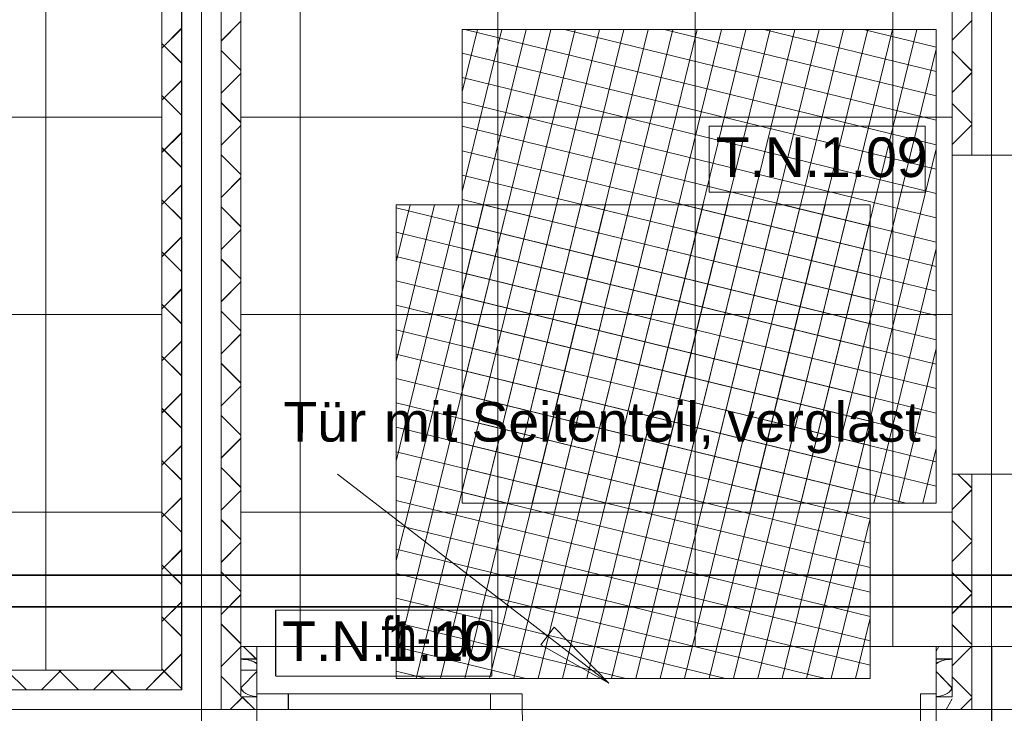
# Model space of a CAD drawing. Extents: x 229 to 926, y 37 to 878.
# Tile 9 of 162: x 491 to 554, y 165 to 209. Entities that reach past the tile are written whole.
import ezdxf
from ezdxf.lldxf.tags import DXFTag

# ---------------------------------------------------------------- set-up
doc = ezdxf.new("R2010")
doc.units = 0
doc.layers.get('0').update_dxf_attribs({"lineweight": 13})
for name, color, linetype, lineweight, true_color, plot in [('A_BI_Aussenwand', 5, 'Continuous', 18, 0x0000ff, False), ('A_BI_Innenwand', 7, 'Continuous', 18, 0x80ff80, False), ('A_BI_Tuer', 7, 'Continuous', 18, 0xbdbbbb, False)]:
    doc.layers.add(name, color=color, linetype=linetype, lineweight=lineweight, true_color=true_color, plot=plot)
for name, color, linetype, lineweight in [('Axen', 7, 'Continuous', 25), ('Axen-A03ENIVKI0', 7, 'Continuous', 25), ('Beschriftung', 7, 'Continuous', 25), ('Beschriftung-A03ENIVII0', 7, 'Continuous', 25), ('Bewegungsfläche', 7, 'Continuous', 25), ('Deckenspiegel', 7, 'Continuous', 25), ('Fullfläche', 7, 'Continuous', 25), ('Fullfläche-A03ENIVQI0', 7, 'Continuous', 25), ('Maßlinien', 7, 'Continuous', 25), ('Maßlinien-A03ENIVNI0', 7, 'Continuous', 25), ('Türen', 7, 'Continuous', 25), ('Türen-A03ENIVLI0', 7, 'Continuous', 25), ('Wände', 7, 'Continuous', 25), ('Wände-A03ENIVMI0', 7, 'Continuous', 25)]:
    doc.layers.add(name, color=color, linetype=linetype, lineweight=lineweight)
doc.layers.add('H_BI_Ruecklauf', color=5, linetype='fein_strichliert', lineweight=35, true_color=0x0000ff)
doc.layers.add('H_BI_Vorlauf', color=7, linetype='Continuous', lineweight=35, true_color=0xed0e24)
doc.styles.get("Standard").update_dxf_attribs({"font": 'arial.ttf'})
tags = doc.linetypes.add('ALL_S25', pattern=[0.001, 0, -0.001]).pattern_tags.tags
tags[6:7] = [DXFTag(74, 4), DXFTag(75, 0), DXFTag(340, '0'), DXFTag(46, 1.0), DXFTag(50, 0.0), DXFTag(44, 0.0), DXFTag(45, 0.0)]
tags[4:5] = [DXFTag(74, 4), DXFTag(75, 0), DXFTag(340, '0'), DXFTag(46, 1.0), DXFTag(50, 0.0), DXFTag(44, 0.0), DXFTag(45, 0.0)]
tags = doc.linetypes.add('ALL_S25-A03ENIVOI0', pattern=[0.001, 0, -0.001]).pattern_tags.tags
tags[6:7] = [DXFTag(74, 4), DXFTag(75, 0), DXFTag(340, '0'), DXFTag(46, 1.0), DXFTag(50, 0.0), DXFTag(44, 0.0), DXFTag(45, 0.0)]
tags[4:5] = [DXFTag(74, 4), DXFTag(75, 0), DXFTag(340, '0'), DXFTag(46, 1.0), DXFTag(50, 0.0), DXFTag(44, 0.0), DXFTag(45, 0.0)]
tags = doc.linetypes.add('fein_strichliert', pattern=[4, 1, -2, 1]).pattern_tags.tags
tags[8:9] = [DXFTag(74, 4), DXFTag(75, 0), DXFTag(340, '0'), DXFTag(46, 0.0), DXFTag(50, 0.0), DXFTag(44, 0.0), DXFTag(45, 0.0)]
tags[6:7] = [DXFTag(74, 4), DXFTag(75, 0), DXFTag(340, '0'), DXFTag(46, 0.0), DXFTag(50, 0.0), DXFTag(44, 0.0), DXFTag(45, 0.0)]
tags[4:5] = [DXFTag(74, 4), DXFTag(75, 0), DXFTag(340, '0'), DXFTag(46, 0.0), DXFTag(50, 0.0), DXFTag(44, 0.0), DXFTag(45, 0.0)]

# ---------------------------------------------------------------- blocks, each defined once
blk = doc.blocks.new('Referenz-A03ENIVGI0', base_point=(255.728, 66.032))
at = {"layer": 'Axen', "color": 0, "linetype": 'ALL_S25', "lineweight": -2, "ltscale": 0.13}
for p, q in [((502.835, 66.032), (502.835, 801.547)), ((552.835, 66.032), (552.835, 801.547)), ((735.547, 165.341), (301.611, 165.341))]:
    blk.add_line(p, q, dxfattribs=at)
at = {"layer": 'Beschriftung', "color": 0, "lineweight": -2}
for p, q in [((548.641, 202.265), (534.969, 202.267)), ((534.969, 202.267), (534.969, 198.1)), ((548.641, 198.099), (548.641, 202.265)), ((534.969, 198.1), (548.641, 198.099)), ((528.614, 167.009), (511.442, 180.238)), ((521.205, 171.629), (507.533, 171.631)), ((507.533, 171.631), (507.533, 167.464)), ((521.205, 167.463), (521.205, 171.629)), ((524.305, 169.445), (525.159, 170.554)), ((524.305, 169.445), (525.159, 170.554)), ((524.732, 169.999), (524.455, 170.213)), ((525.159, 170.554), (528.614, 167.009)), ((525.159, 170.554), (528.614, 167.009)), ((528.614, 167.009), (524.305, 169.445)), ((528.614, 167.009), (524.305, 169.445)), ((507.533, 167.464), (521.205, 167.463)), ((528.614, 167.009), (528.614, 167.009)), ((528.614, 167.009), (528.614, 167.009)), ((528.614, 167.009), (528.614, 167.009))]:
    blk.add_line(p, q, dxfattribs=at)
at = {"layer": 'Bewegungsfläche', "color": 0, "lineweight": -2}
for p, q in [((519.335, 204.45), (520.303, 208.406)), ((519.335, 198.139), (521.847, 208.406)), ((519.335, 191.828), (523.391, 208.406)), ((519.335, 185.517), (524.936, 208.406)), ((519.335, 179.206), (526.48, 208.406)), ((549.335, 208.406), (519.335, 208.406)), ((519.335, 208.406), (519.335, 178.406)), ((519.335, 204.45), (520.303, 208.406)), ((519.335, 198.139), (521.847, 208.406)), ((519.335, 191.828), (523.391, 208.406)), ((519.335, 185.517), (524.936, 208.406)), ((519.335, 179.206), (526.48, 208.406)), ((549.335, 208.406), (519.335, 208.406)), ((519.335, 208.406), (519.335, 178.406)), ((519.493, 208.406), (549.335, 201.104)), ((519.493, 208.406), (549.335, 201.104)), ((520.684, 178.406), (528.024, 208.406)), ((520.684, 178.406), (528.024, 208.406)), ((522.228, 178.406), (529.569, 208.406)), ((522.228, 178.406), (529.569, 208.406)), ((523.772, 178.406), (531.113, 208.406)), ((523.772, 178.406), (531.113, 208.406)), ((525.316, 178.406), (532.657, 208.406)), ((525.316, 178.406), (532.657, 208.406)), ((525.804, 208.406), (549.335, 202.648)), ((525.804, 208.406), (549.335, 202.648)), ((526.861, 178.406), (534.201, 208.406)), ((526.861, 178.406), (534.201, 208.406)), ((528.405, 178.406), (535.746, 208.406)), ((528.405, 178.406), (535.746, 208.406)), ((529.949, 178.406), (537.29, 208.406)), ((529.949, 178.406), (537.29, 208.406)), ((531.493, 178.406), (538.834, 208.406)), ((531.493, 178.406), (538.834, 208.406)), ((532.115, 208.406), (549.335, 204.193)), ((532.115, 208.406), (549.335, 204.193)), ((533.038, 178.406), (540.378, 208.406)), ((533.038, 178.406), (540.378, 208.406)), ((534.582, 178.406), (541.923, 208.406)), ((534.582, 178.406), (541.923, 208.406)), ((536.126, 178.406), (543.467, 208.406)), ((536.126, 178.406), (543.467, 208.406)), ((537.67, 178.406), (545.011, 208.406)), ((537.67, 178.406), (545.011, 208.406)), ((538.427, 208.406), (549.335, 205.737)), ((538.427, 208.406), (549.335, 205.737)), ((539.215, 178.406), (546.556, 208.406)), ((539.215, 178.406), (546.556, 208.406)), ((540.759, 178.406), (548.1, 208.406)), ((540.759, 178.406), (548.1, 208.406)), ((544.738, 208.406), (549.335, 207.281)), ((544.738, 208.406), (549.335, 207.281)), ((549.335, 178.406), (549.335, 208.406)), ((549.335, 178.406), (549.335, 208.406)), ((519.335, 206.9), (549.335, 199.56)), ((519.335, 206.9), (549.335, 199.56)), ((542.303, 178.406), (549.335, 207.145)), ((542.303, 178.406), (549.335, 207.145)), ((519.335, 205.356), (549.335, 198.016)), ((519.335, 205.356), (549.335, 198.016)), ((519.335, 203.812), (549.335, 196.471)), ((519.335, 203.812), (549.335, 196.471)), ((519.335, 202.268), (549.335, 194.927)), ((519.335, 202.268), (549.335, 194.927)), ((519.335, 200.723), (549.335, 193.383)), ((519.335, 200.723), (549.335, 193.383)), ((543.848, 178.406), (549.335, 200.833)), ((543.848, 178.406), (549.335, 200.833)), ((519.335, 199.179), (549.335, 191.838)), ((519.335, 199.179), (549.335, 191.838)), ((519.335, 197.635), (549.335, 190.294)), ((519.335, 197.635), (549.335, 190.294)), ((515.156, 193.683), (516.043, 197.306)), ((515.156, 187.372), (517.587, 197.306)), ((515.156, 181.061), (519.131, 197.306)), ((515.156, 174.75), (520.675, 197.306)), ((515.156, 168.439), (522.22, 197.306)), ((545.157, 197.306), (515.156, 197.306)), ((515.156, 197.306), (515.156, 167.306)), ((515.156, 193.683), (516.043, 197.306)), ((515.156, 187.372), (517.587, 197.306)), ((515.156, 181.061), (519.131, 197.306)), ((515.156, 174.75), (520.675, 197.306)), ((515.156, 168.439), (522.22, 197.306)), ((545.157, 197.306), (515.156, 197.306)), ((515.156, 197.306), (515.156, 167.306)), ((515.156, 197.113), (545.157, 189.772)), ((515.156, 197.113), (545.157, 189.772)), ((516.423, 167.306), (523.764, 197.306)), ((516.423, 167.306), (523.764, 197.306)), ((517.967, 167.306), (525.308, 197.306)), ((517.967, 167.306), (525.308, 197.306)), ((519.512, 167.306), (526.852, 197.306)), ((519.512, 167.306), (526.852, 197.306)), ((520.679, 197.306), (545.157, 191.317)), ((520.679, 197.306), (545.157, 191.317)), ((521.056, 167.306), (528.397, 197.306)), ((521.056, 167.306), (528.397, 197.306)), ((522.6, 167.306), (529.941, 197.306)), ((522.6, 167.306), (529.941, 197.306)), ((524.145, 167.306), (531.485, 197.306)), ((524.145, 167.306), (531.485, 197.306)), ((525.689, 167.306), (533.03, 197.306)), ((525.689, 167.306), (533.03, 197.306)), ((526.99, 197.306), (545.157, 192.861)), ((526.99, 197.306), (545.157, 192.861)), ((527.233, 167.306), (534.574, 197.306)), ((527.233, 167.306), (534.574, 197.306)), ((528.777, 167.306), (536.118, 197.306)), ((528.777, 167.306), (536.118, 197.306)), ((530.322, 167.306), (537.662, 197.306)), ((530.322, 167.306), (537.662, 197.306)), ((531.866, 167.306), (539.207, 197.306)), ((531.866, 167.306), (539.207, 197.306)), ((533.302, 197.306), (545.157, 194.405)), ((533.302, 197.306), (545.157, 194.405)), ((533.41, 167.306), (540.751, 197.306)), ((533.41, 167.306), (540.751, 197.306)), ((534.954, 167.306), (542.295, 197.306)), ((534.954, 167.306), (542.295, 197.306)), ((536.499, 167.306), (543.839, 197.306)), ((536.499, 167.306), (543.839, 197.306)), ((539.613, 197.306), (545.157, 195.95)), ((539.613, 197.306), (545.157, 195.95)), ((545.157, 167.306), (545.157, 197.306)), ((545.157, 167.306), (545.157, 197.306)), ((538.043, 167.306), (545.157, 196.378)), ((538.043, 167.306), (545.157, 196.378)), ((519.335, 196.091), (549.335, 188.75)), ((519.335, 196.091), (549.335, 188.75)), ((515.156, 195.569), (545.157, 188.228)), ((515.156, 195.569), (545.157, 188.228)), ((519.335, 194.546), (549.335, 187.206)), ((519.335, 194.546), (549.335, 187.206)), ((545.392, 178.406), (549.335, 194.522)), ((545.392, 178.406), (549.335, 194.522)), ((515.156, 194.025), (545.157, 186.684)), ((515.156, 194.025), (545.157, 186.684)), ((519.335, 193.002), (549.335, 185.661)), ((519.335, 193.002), (549.335, 185.661)), ((515.156, 192.48), (545.157, 185.14)), ((515.156, 192.48), (545.157, 185.14)), ((519.335, 191.458), (549.335, 184.117)), ((519.335, 191.458), (549.335, 184.117)), ((515.156, 190.936), (545.157, 183.595)), ((515.156, 190.936), (545.157, 183.595)), ((539.587, 167.306), (545.157, 190.067)), ((539.587, 167.306), (545.157, 190.067)), ((519.335, 189.914), (549.335, 182.573)), ((519.335, 189.914), (549.335, 182.573)), ((515.156, 189.392), (545.157, 182.051)), ((515.156, 189.392), (545.157, 182.051)), ((519.335, 188.369), (549.335, 181.029)), ((519.335, 188.369), (549.335, 181.029)), ((546.936, 178.406), (549.335, 188.211)), ((546.936, 178.406), (549.335, 188.211)), ((515.156, 187.848), (545.157, 180.507)), ((515.156, 187.848), (545.157, 180.507)), ((515.156, 186.303), (545.157, 178.963)), ((515.156, 186.303), (545.157, 178.963)), ((519.335, 186.825), (549.335, 179.484)), ((519.335, 186.825), (549.335, 179.484)), ((519.335, 185.281), (547.432, 178.406)), ((519.335, 185.281), (547.432, 178.406)), ((515.156, 184.759), (545.157, 177.418)), ((515.156, 184.759), (545.157, 177.418)), ((515.156, 183.215), (545.157, 175.874)), ((515.156, 183.215), (545.157, 175.874)), ((519.335, 183.736), (541.121, 178.406)), ((519.335, 183.736), (541.121, 178.406)), ((541.131, 167.306), (545.157, 183.755)), ((541.131, 167.306), (545.157, 183.755)), ((519.335, 182.192), (534.809, 178.406)), ((519.335, 182.192), (534.809, 178.406)), ((515.156, 181.67), (545.157, 174.33)), ((515.156, 181.67), (545.157, 174.33)), ((548.48, 178.406), (549.335, 181.9)), ((548.48, 178.406), (549.335, 181.9)), ((515.156, 180.126), (545.157, 172.786)), ((515.156, 180.126), (545.157, 172.786)), ((519.335, 180.648), (528.498, 178.406)), ((519.335, 180.648), (528.498, 178.406)), ((519.335, 179.104), (522.187, 178.406)), ((519.335, 179.104), (522.187, 178.406)), ((515.156, 178.582), (545.157, 171.241)), ((515.156, 178.582), (545.157, 171.241)), ((519.335, 178.406), (549.335, 178.406)), ((519.335, 178.406), (549.335, 178.406)), ((515.156, 177.038), (545.157, 169.697)), ((515.156, 177.038), (545.157, 169.697)), ((542.676, 167.306), (545.157, 177.444)), ((542.676, 167.306), (545.157, 177.444)), ((515.156, 175.493), (545.157, 168.153)), ((515.156, 175.493), (545.157, 168.153)), ((515.156, 173.949), (542.307, 167.306)), ((515.156, 173.949), (542.307, 167.306)), ((515.156, 172.405), (535.996, 167.306)), ((515.156, 172.405), (535.996, 167.306)), ((515.156, 170.861), (529.685, 167.306)), ((515.156, 170.861), (529.685, 167.306)), ((544.22, 167.306), (545.157, 171.133)), ((544.22, 167.306), (545.157, 171.133)), ((515.156, 169.316), (523.373, 167.306)), ((515.156, 169.316), (523.373, 167.306)), ((515.156, 167.772), (517.062, 167.306)), ((515.156, 167.772), (517.062, 167.306)), ((515.156, 167.306), (545.157, 167.306)), ((515.156, 167.306), (545.157, 167.306))]:
    blk.add_line(p, q, dxfattribs=at)
at = {"layer": 'Fullfläche', "color": 0, "lineweight": -2}
for p, q in [((504.085, 207.665), (505.335, 208.914)), ((551.585, 208.961), (550.335, 207.712)), ((500.335, 207.216), (501.585, 208.464)), ((500.335, 207.511), (501.585, 206.262)), ((504.085, 207.061), (505.335, 205.813)), ((551.585, 205.766), (550.335, 207.015)), ((504.085, 204.365), (505.335, 205.614)), ((551.585, 205.661), (550.335, 204.412)), ((500.335, 203.916), (501.585, 205.164)), ((500.335, 204.211), (501.585, 202.962)), ((504.085, 203.761), (505.335, 202.513)), ((551.585, 202.466), (550.335, 203.715)), ((504.085, 201.065), (505.335, 202.314)), ((551.585, 202.361), (550.335, 201.112)), ((500.335, 200.615), (501.585, 201.864)), ((500.335, 200.911), (501.585, 199.662)), ((504.085, 200.461), (505.335, 199.213)), ((504.085, 197.765), (505.335, 199.014)), ((500.335, 197.315), (501.585, 198.564)), ((500.335, 197.611), (501.585, 196.362)), ((504.085, 197.161), (505.335, 195.913)), ((504.085, 194.465), (505.335, 195.714)), ((500.335, 194.015), (501.585, 195.264)), ((500.335, 194.311), (501.585, 193.062)), ((504.085, 193.861), (505.335, 192.613)), ((500.335, 190.715), (501.585, 191.964)), ((504.085, 191.165), (505.335, 192.414)), ((500.335, 191.011), (501.585, 189.762)), ((504.085, 190.562), (505.335, 189.313)), ((504.085, 187.865), (505.335, 189.114)), ((500.335, 187.415), (501.585, 188.664)), ((500.335, 187.711), (501.585, 186.462)), ((504.085, 187.261), (505.335, 186.013)), ((504.085, 184.565), (505.335, 185.814)), ((500.335, 184.115), (501.585, 185.364)), ((500.335, 184.411), (501.585, 183.162)), ((504.085, 183.961), (505.335, 182.713)), ((500.335, 180.815), (501.585, 182.064)), ((504.085, 181.265), (505.335, 182.513)), ((500.335, 181.111), (501.585, 179.862)), ((504.085, 180.661), (505.335, 179.413)), ((551.585, 179.366), (550.71, 180.241)), ((504.085, 177.965), (505.335, 179.213)), ((551.585, 179.261), (550.335, 178.012)), ((500.335, 177.515), (501.585, 178.764)), ((500.335, 177.811), (501.585, 176.562)), ((504.085, 177.362), (505.335, 176.113)), ((551.585, 176.066), (550.335, 177.315)), ((504.085, 174.664), (505.335, 175.913)), ((551.585, 175.96), (550.335, 174.712)), ((500.335, 174.215), (501.585, 175.464)), ((500.335, 174.511), (501.585, 173.262)), ((504.085, 174.061), (505.335, 172.813)), ((551.585, 172.766), (550.335, 174.015)), ((504.085, 171.364), (505.335, 172.613)), ((551.585, 172.66), (550.335, 171.412)), ((500.335, 170.915), (501.585, 172.164)), ((500.335, 171.211), (501.585, 169.962)), ((504.085, 170.761), (505.335, 169.513)), ((551.585, 169.466), (550.335, 170.715)), ((500.335, 167.615), (501.585, 168.864)), ((504.085, 168.064), (505.335, 169.313)), ((505.335, 169.314), (505.363, 169.341)), ((506.306, 168.541), (505.507, 169.341)), ((549.5, 169.341), (549.336, 169.041)), ((551.585, 169.36), (550.335, 168.112)), ((490.508, 167.841), (491.757, 166.591)), ((493.961, 167.841), (492.712, 166.591)), ((493.808, 167.841), (495.057, 166.591)), ((497.261, 167.841), (496.012, 166.591)), ((497.108, 167.841), (498.357, 166.591)), ((500.335, 167.615), (499.312, 166.591)), ((500.335, 167.911), (501.585, 166.662)), ((505.359, 166.741), (506.335, 167.757)), ((550.311, 166.741), (549.336, 167.757)), ((504.085, 167.462), (505.335, 166.213)), ((551.585, 166.167), (550.335, 167.415)), ((505.431, 166.113), (504.66, 165.341)), ((505.407, 166.141), (505.431, 166.116)), ((505.462, 166.141), (505.438, 166.116)), ((505.438, 166.113), (506.21, 165.341)), ((550.335, 166.015), (549.965, 165.341)), ((551.585, 166.06), (550.865, 165.341))]:
    blk.add_line(p, q, dxfattribs=at)
for centre, major_axis, start_param, end_param in [((505.335, 167.941), (1.176, 0), 0.554153, 1.570791), ((550.336, 167.941), (-1.176, 0), 4.712389, 5.72891), ((506.535, 166.741), (1.176, 0), 3.141593, 4.541474), ((549.135, 166.741), (-1.176, 0), 1.741806, 3.141593)]:
    blk.add_ellipse(centre, major_axis=major_axis, ratio=0.5, start_param=start_param, end_param=end_param, dxfattribs=at)
at = {"layer": 'Türen', "color": 0, "lineweight": -2}
for p, q in [((506.335, 166.341), (523.135, 166.341)), ((508.335, 165.341), (508.335, 166.341)), ((521.135, 166.341), (521.135, 165.341)), ((523.135, 165.341), (523.135, 166.341)), ((548.335, 165.341), (548.335, 166.341)), ((548.335, 166.341), (549.335, 166.341)), ((523.135, 165.341), (506.335, 165.341)), ((548.335, 165.341), (548.335, 140.14)), ((549.335, 165.341), (548.335, 165.341))]:
    blk.add_line(p, q, dxfattribs=at)
blk.add_ellipse((548.335, 165.341), major_axis=(-25.2, 0), ratio=1, start_param=0, end_param=1.570796, dxfattribs=at)
at = {"layer": 'Wände', "color": 0, "lineweight": -2}
for p, q in [((551.585, 200.441), (551.585, 380.248)), ((552.835, 200.441), (552.835, 380.248)), ((501.585, 166.591), (501.585, 330.242)), ((502.835, 330.242), (502.835, 165.341)), ((504.085, 330.242), (504.085, 165.341)), ((505.335, 330.242), (505.335, 197.741)), ((550.335, 200.441), (550.335, 318.942)), ((500.335, 215.341), (500.335, 167.841)), ((550.335, 200.441), (555.335, 200.441)), ((505.335, 197.741), (505.335, 166.141)), ((550.335, 180.241), (555.335, 180.241)), ((550.335, 166.141), (550.335, 180.241)), ((551.585, 165.34), (551.585, 180.241)), ((552.835, 165.341), (552.835, 180.241)), ((505.335, 169.341), (506.335, 169.341)), ((506.335, 169.341), (506.335, 165.341)), ((549.335, 169.341), (549.335, 165.341)), ((549.335, 169.341), (550.335, 169.341)), ((506.335, 168.541), (505.335, 168.541)), ((549.336, 168.541), (550.336, 168.541)), ((500.335, 167.841), (382.433, 167.841)), ((381.634, 166.591), (501.585, 166.591)), ((505.335, 166.141), (506.335, 166.141)), ((550.335, 166.141), (549.335, 166.141)), ((502.835, 165.341), (381.634, 165.341)), ((506.335, 165.341), (381.634, 165.341)), ((506.335, 165.341), (506.335, 162.841)), ((549.335, 165.341), (674.036, 165.341)), ((549.335, 165.341), (549.335, 162.841))]:
    blk.add_line(p, q, dxfattribs=at)
at = {"layer": 'Beschriftung', "color": 0, "lineweight": -2, "char_height": 2.50002, "attachment_point": 1, "rotation": 359.99316}
for s, insert in [('{\\fArial;T.N.1.09}', (535.386, 201.557)), ('{\\fArial;Tür}', (508.024, 184.81)), ('{\\fArial;mit}', (514.381, 184.809)), ('{\\fArial;Seitenteil,}', (519.934, 184.808)), ('{\\fArial;verglast}', (536.115, 184.806)), ('{\\fArial;T.N.1.10}', (507.95, 170.921))]:
    blk.add_mtext(s, dxfattribs=dict(at, insert=insert))
at = {"layer": 'Maßlinien', "color": 0, "lineweight": -2, "insert": (514.219, 171.186), "char_height": 2.50002, "attachment_point": 1, "rotation": 0.00001}
blk.add_mtext('{\\W0.77;\\fArial;fh-rd}', dxfattribs=at)
blk = doc.blocks.new('Referenz-A03ENIVUI0', base_point=(281.599, 66.032))
at = {"layer": 'Axen-A03ENIVKI0', "color": 0, "linetype": 'ALL_S25-A03ENIVOI0', "lineweight": -2, "ltscale": 0.13}
for p, q in [((502.833, 66.032), (502.833, 801.546)), ((552.833, 66.032), (552.833, 801.546)), ((735.547, 165.347), (301.612, 165.347))]:
    blk.add_line(p, q, dxfattribs=at)
at = {"layer": 'Beschriftung-A03ENIVII0', "color": 0, "lineweight": -2}
for p, q in [((534.968, 202.273), (534.967, 198.107)), ((548.639, 202.272), (534.968, 202.273)), ((548.639, 198.105), (548.639, 202.272)), ((534.967, 198.107), (548.639, 198.105)), ((528.612, 167.015), (511.441, 180.244)), ((507.532, 171.638), (507.531, 167.471)), ((521.203, 171.636), (507.532, 171.638)), ((521.203, 167.469), (521.203, 171.636)), ((524.303, 169.451), (525.157, 170.56)), ((524.303, 169.451), (525.157, 170.56)), ((524.73, 170.006), (524.453, 170.219)), ((525.157, 170.56), (528.612, 167.015)), ((525.157, 170.56), (528.612, 167.015)), ((528.612, 167.015), (524.303, 169.451)), ((528.612, 167.015), (524.303, 169.451)), ((507.531, 167.471), (521.203, 167.469))]:
    blk.add_line(p, q, dxfattribs=at)
at = {"layer": 'Deckenspiegel', "color": 0, "lineweight": -2}
for p, q in [((505.333, 169.347), (505.333, 661.346)), ((509.083, 169.347), (509.083, 661.346)), ((521.583, 169.347), (521.583, 661.346)), ((534.083, 169.347), (534.083, 661.346)), ((546.583, 169.347), (546.583, 661.346)), ((550.333, 661.346), (550.333, 169.347)), ((492.983, 362.847), (492.983, 167.847)), ((500.333, 362.847), (500.333, 167.847)), ((385.633, 202.847), (500.333, 202.847)), ((550.333, 202.847), (505.333, 202.847)), ((385.633, 190.347), (500.333, 190.347)), ((550.333, 190.347), (505.333, 190.347)), ((385.633, 177.847), (500.333, 177.847)), ((550.333, 177.847), (505.333, 177.847)), ((550.333, 169.347), (505.333, 169.347)), ((500.333, 167.847), (385.633, 167.847))]:
    blk.add_line(p, q, dxfattribs=at)
at = {"layer": 'Fullfläche-A03ENIVQI0', "color": 0, "lineweight": -2}
for p, q in [((504.083, 207.671), (505.333, 208.92)), ((551.583, 208.967), (550.333, 207.718)), ((500.333, 207.222), (501.583, 208.47)), ((500.333, 207.517), (501.583, 206.268)), ((504.083, 207.068), (505.333, 205.819)), ((551.583, 205.773), (550.333, 207.021)), ((504.083, 204.371), (505.333, 205.62)), ((551.583, 205.667), (550.333, 204.418)), ((500.333, 203.922), (501.583, 205.171)), ((500.333, 204.217), (501.583, 202.968)), ((504.083, 203.768), (505.333, 202.519)), ((551.583, 202.473), (550.333, 203.721)), ((504.083, 201.071), (505.333, 202.32)), ((551.583, 202.367), (550.333, 201.118)), ((500.333, 200.622), (501.583, 201.871)), ((500.333, 200.917), (501.583, 199.668)), ((504.083, 200.468), (505.333, 199.219)), ((504.083, 197.771), (505.333, 199.02)), ((500.333, 197.322), (501.583, 198.57)), ((500.333, 197.617), (501.583, 196.368)), ((504.083, 197.168), (505.333, 195.919)), ((504.083, 194.471), (505.333, 195.72)), ((500.333, 194.022), (501.583, 195.27)), ((500.333, 194.317), (501.583, 193.069)), ((504.083, 193.868), (505.333, 192.619)), ((500.333, 190.722), (501.583, 191.97)), ((504.083, 191.171), (505.333, 192.42)), ((500.333, 191.017), (501.583, 189.769)), ((504.083, 190.568), (505.333, 189.319)), ((504.083, 187.871), (505.333, 189.12)), ((500.333, 187.422), (501.583, 188.67)), ((500.333, 187.717), (501.583, 186.469)), ((504.083, 187.268), (505.333, 186.019)), ((504.083, 184.571), (505.333, 185.82)), ((500.333, 184.122), (501.583, 185.37)), ((500.333, 184.417), (501.583, 183.169)), ((504.083, 183.968), (505.333, 182.719)), ((500.333, 180.822), (501.583, 182.07)), ((504.083, 181.271), (505.333, 182.52)), ((500.333, 181.117), (501.583, 179.869)), ((504.083, 180.668), (505.333, 179.419)), ((551.583, 179.373), (550.708, 180.247)), ((504.083, 177.971), (505.333, 179.22)), ((551.583, 179.267), (550.333, 178.018)), ((500.333, 177.522), (501.583, 178.77)), ((500.333, 177.817), (501.583, 176.569)), ((504.083, 177.368), (505.333, 176.119)), ((551.583, 176.073), (550.333, 177.322)), ((504.083, 174.671), (505.333, 175.92)), ((551.583, 175.967), (550.333, 174.718)), ((500.333, 174.221), (501.583, 175.47)), ((500.333, 174.517), (501.583, 173.269)), ((504.083, 174.068), (505.333, 172.819)), ((551.583, 172.773), (550.333, 174.022)), ((504.083, 171.371), (505.333, 172.62)), ((551.583, 172.667), (550.333, 171.418)), ((500.333, 170.921), (501.583, 172.17)), ((500.333, 171.218), (501.583, 169.969)), ((504.083, 170.768), (505.333, 169.519)), ((551.583, 169.473), (550.333, 170.722)), ((500.333, 167.622), (501.583, 168.87)), ((504.083, 168.071), (505.333, 169.32)), ((505.334, 169.32), (505.361, 169.347)), ((506.305, 168.547), (505.505, 169.347)), ((549.498, 169.347), (549.334, 169.048)), ((551.583, 169.367), (550.333, 168.118)), ((490.507, 167.847), (491.756, 166.597)), ((493.959, 167.847), (492.711, 166.597)), ((493.807, 167.847), (495.056, 166.597)), ((497.259, 167.847), (496.01, 166.597)), ((497.107, 167.847), (498.356, 166.597)), ((500.333, 167.621), (499.31, 166.597)), ((500.333, 167.918), (501.583, 166.669)), ((505.358, 166.747), (506.334, 167.764)), ((550.309, 166.747), (549.334, 167.764)), ((504.083, 167.468), (505.333, 166.219)), ((551.583, 166.173), (550.333, 167.422)), ((505.43, 166.12), (504.658, 165.348)), ((505.405, 166.147), (505.43, 166.123)), ((505.461, 166.147), (505.436, 166.123)), ((505.436, 166.12), (506.208, 165.347)), ((550.333, 166.022), (549.963, 165.347)), ((551.583, 166.067), (550.863, 165.347))]:
    blk.add_line(p, q, dxfattribs=at)
for centre, major_axis, start_param, end_param in [((505.334, 167.947), (1.176, 0), 0.554153, 1.570791), ((550.334, 167.947), (-1.176, 0), 4.712389, 5.72891), ((506.534, 166.747), (1.176, 0), 3.141593, 4.541474), ((549.133, 166.747), (-1.176, 0), 1.741806, 3.141593)]:
    blk.add_ellipse(centre, major_axis=major_axis, ratio=0.5, start_param=start_param, end_param=end_param, dxfattribs=at)
at = {"layer": 'Türen-A03ENIVLI0', "color": 0, "lineweight": -2}
for p, q in [((506.333, 166.347), (523.133, 166.347)), ((508.333, 165.347), (508.333, 166.347)), ((521.133, 166.347), (521.133, 165.347)), ((523.133, 165.347), (523.133, 166.347)), ((548.333, 165.347), (548.333, 166.347)), ((548.333, 166.347), (549.333, 166.347)), ((523.133, 165.347), (506.333, 165.347)), ((548.333, 165.347), (548.333, 140.147)), ((549.333, 165.347), (548.333, 165.347))]:
    blk.add_line(p, q, dxfattribs=at)
blk.add_ellipse((548.333, 165.347), major_axis=(-25.2, 0), ratio=1, start_param=0, end_param=1.570796, dxfattribs=at)
at = {"layer": 'Wände-A03ENIVMI0', "color": 0, "lineweight": -2}
for p, q in [((551.583, 200.447), (551.583, 380.252)), ((552.833, 200.447), (552.833, 380.252)), ((501.583, 166.597), (501.583, 330.247)), ((502.833, 330.247), (502.833, 165.347)), ((504.083, 330.247), (504.083, 165.348)), ((505.333, 330.247), (505.333, 197.747)), ((550.333, 200.447), (550.333, 318.947)), ((500.333, 215.347), (500.333, 167.847)), ((550.333, 200.447), (555.333, 200.447)), ((505.333, 197.747), (505.333, 166.147)), ((550.333, 180.247), (555.333, 180.247)), ((550.333, 166.147), (550.333, 180.247)), ((551.583, 165.347), (551.583, 180.247)), ((552.833, 165.347), (552.833, 180.247)), ((505.333, 169.347), (506.333, 169.347)), ((506.333, 169.347), (506.333, 165.347)), ((549.333, 169.347), (549.333, 165.347)), ((549.333, 169.347), (550.333, 169.347)), ((506.334, 168.547), (505.334, 168.547)), ((549.334, 168.547), (550.334, 168.547)), ((500.333, 167.847), (382.433, 167.847)), ((381.634, 166.597), (501.583, 166.597)), ((505.333, 166.147), (506.333, 166.147)), ((550.333, 166.147), (549.333, 166.147)), ((502.833, 165.347), (381.634, 165.347)), ((506.333, 165.347), (381.634, 165.347)), ((506.333, 165.347), (506.333, 162.847)), ((549.333, 165.347), (674.033, 165.347)), ((549.333, 165.347), (549.333, 162.847))]:
    blk.add_line(p, q, dxfattribs=at)
at = {"layer": 'Beschriftung-A03ENIVII0', "color": 0, "lineweight": -2, "char_height": 2.49999, "attachment_point": 1, "rotation": 359.99316}
for s, insert in [('{\\fArial;T.N.1.09}', (535.384, 201.563)), ('{\\fArial;Tür}', (508.022, 184.816)), ('{\\fArial;mit}', (514.38, 184.815)), ('{\\fArial;Seitenteil,}', (519.932, 184.815)), ('{\\fArial;verglast}', (536.113, 184.813)), ('{\\fArial;T.N.1.10}', (507.948, 170.928))]:
    blk.add_mtext(s, dxfattribs=dict(at, insert=insert))
at = {"layer": 'Maßlinien-A03ENIVNI0', "color": 0, "lineweight": -2, "insert": (514.217, 171.193), "char_height": 2.49999, "attachment_point": 1, "rotation": 0.00001}
blk.add_mtext('{\\W0.77;\\fArial;fh-rd}', dxfattribs=at)
blk = doc.blocks.new('Wand-A03ENIXGI0', base_point=(385.64, 162.846))
at = {"color": 0, "linetype": 'ByBlock', "lineweight": -2, "ltscale": 0.18}
for p, q in [((385.64, 167.846), (500.335, 167.846)), ((505.335, 167.846), (506.344, 167.846)), ((506.344, 162.846), (506.344, 167.846))]:
    blk.add_line(p, q, dxfattribs=at)
blk = doc.blocks.new('Wand-A03ENIXKI0', base_point=(500.335, 167.846))
at = {"color": 0, "linetype": 'ByBlock', "lineweight": -2, "ltscale": 0.18}
for p, q in [((500.335, 330.248), (500.335, 167.846)), ((505.335, 330.248), (505.335, 167.846))]:
    blk.add_line(p, q, dxfattribs=at)
blk = doc.blocks.new('Mapress Edelstahl Rohr 14401-A03ENJ4AI0', base_point=(391.635, 173.846))
at = {"color": 0, "linetype": 'ByBlock', "lineweight": -2, "ltscale": 0.35}
blk.add_line((391.635, 173.846), (664.034, 173.846), dxfattribs=at)
blk = doc.blocks.new('Mapress Edelstahl Rohr 14401-A03ENJ4CI0', base_point=(389.635, 171.846))
at = {"color": 0, "linetype": 'ByBlock', "lineweight": -2, "ltscale": 0.35}
blk.add_line((389.635, 171.846), (666.034, 171.846), dxfattribs=at)
blk = doc.blocks.new('Wand-A03ENJ4GI0', base_point=(552.845, 97.274))
at = {"color": 0, "linetype": 'ByBlock', "lineweight": -2, "ltscale": 0.18}
for p, q in [((552.845, 101.274), (552.845, 169.346)), ((556.845, 97.274), (556.845, 165.346))]:
    blk.add_line(p, q, dxfattribs=at)
blk = doc.blocks.new('Wand-A03ENJ4II0', base_point=(552.845, 165.346))
at = {"color": 0, "linetype": 'ByBlock', "lineweight": -2, "ltscale": 0.18}
blk.add_line((552.845, 169.346), (670.044, 169.346), dxfattribs=at)
blk = doc.blocks.new('Wand-A03ENJ4KI0', base_point=(549.334, 162.846))
at = {"color": 0, "linetype": 'ByBlock', "lineweight": -2, "ltscale": 0.18}
for p, q in [((552.834, 169.346), (549.334, 169.346)), ((549.334, 162.846), (549.334, 169.346)), ((552.834, 162.846), (552.834, 169.346)), ((552.834, 162.846), (549.334, 162.846))]:
    blk.add_line(p, q, dxfattribs=at)
blk = doc.blocks.new('Wand-A03ENJ4MI0', base_point=(506.344, 165.346))
at = {"color": 0, "linetype": 'ByBlock', "lineweight": -2, "ltscale": 0.18}
for p, q in [((506.344, 165.346), (506.344, 166.346)), ((506.344, 166.346), (523.134, 166.346)), ((548.334, 166.346), (549.334, 166.346)), ((549.334, 165.346), (549.334, 166.346)), ((506.344, 165.346), (523.134, 165.346)), ((548.334, 165.346), (549.334, 165.346))]:
    blk.add_line(p, q, dxfattribs=at)
blk = doc.blocks.new('Tür-A03ENJ4OI0', base_point=(523.134, 140.146))
at = {"color": 0, "linetype": 'ByBlock', "lineweight": -2, "ltscale": 0.18}
for p, q in [((523.134, 166.346), (523.134, 165.346)), ((548.334, 140.146), (548.334, 166.346))]:
    blk.add_line(p, q, dxfattribs=at)
blk.add_ellipse((548.334, 165.346), major_axis=(-25.2, 0), ratio=1, start_param=0, end_param=1.570796, dxfattribs=at)
blk = doc.blocks.new('Wand-A03ENJ4QI0', base_point=(550.334, 169.346))
at = {"color": 0, "linetype": 'ByBlock', "lineweight": -2, "ltscale": 0.18}
for p, q in [((550.334, 200.446), (550.334, 380.251)), ((550.334, 169.346), (550.334, 180.246)), ((555.334, 169.346), (550.334, 169.346))]:
    blk.add_line(p, q, dxfattribs=at)
blk = doc.blocks.new('Tür-A03ENJ4WI0', base_point=(550.334, 180.246))
at = {"color": 0, "linetype": 'ByBlock', "lineweight": -2, "ltscale": 0.18}
for p, q in [((550.334, 200.446), (555.334, 200.446)), ((575.534, 180.246), (550.334, 180.246))]:
    blk.add_line(p, q, dxfattribs=at)
blk.add_ellipse((555.334, 180.246), major_axis=(20.2, 0), ratio=1, start_param=0, end_param=1.570796, dxfattribs=at)

msp = doc.modelspace()

# ---------------------------------------------------------------- block references
at = {"color": 251, "lineweight": 13, "ltscale": 0.13, "true_color": 0x606060}
for name, p in [('Referenz-A03ENIVGI0', (255.728, 66.032)), ('Referenz-A03ENIVUI0', (281.599, 66.032))]:
    msp.add_blockref(name, p, dxfattribs=at)
at = {"layer": 'A_BI_Aussenwand', "ltscale": 0.18}
for name, p in [('Wand-A03ENJ4GI0', (552.845, 97.274)), ('Wand-A03ENJ4II0', (552.845, 165.346))]:
    msp.add_blockref(name, p, dxfattribs=at)
at = {"layer": 'A_BI_Innenwand', "ltscale": 0.18}
for name, p in [('Wand-A03ENIXKI0', (500.335, 167.846)), ('Wand-A03ENJ4QI0', (550.334, 169.346)), ('Wand-A03ENJ4KI0', (549.334, 162.846)), ('Wand-A03ENIXGI0', (385.64, 162.846)), ('Wand-A03ENJ4MI0', (506.344, 165.346))]:
    msp.add_blockref(name, p, dxfattribs=at)
at = {"layer": 'A_BI_Tuer', "ltscale": 0.18}
for name, p in [('Tür-A03ENJ4WI0', (550.334, 180.246)), ('Tür-A03ENJ4OI0', (523.134, 140.146))]:
    msp.add_blockref(name, p, dxfattribs=at)
at = {"layer": 'H_BI_Ruecklauf', "ltscale": 0.35}
msp.add_blockref('Mapress Edelstahl Rohr 14401-A03ENJ4CI0', (389.635, 171.846), dxfattribs=at)
at = {"layer": 'H_BI_Vorlauf', "ltscale": 0.35}
msp.add_blockref('Mapress Edelstahl Rohr 14401-A03ENJ4AI0', (391.635, 173.846), dxfattribs=at)

doc.saveas('drawing.dxf')
